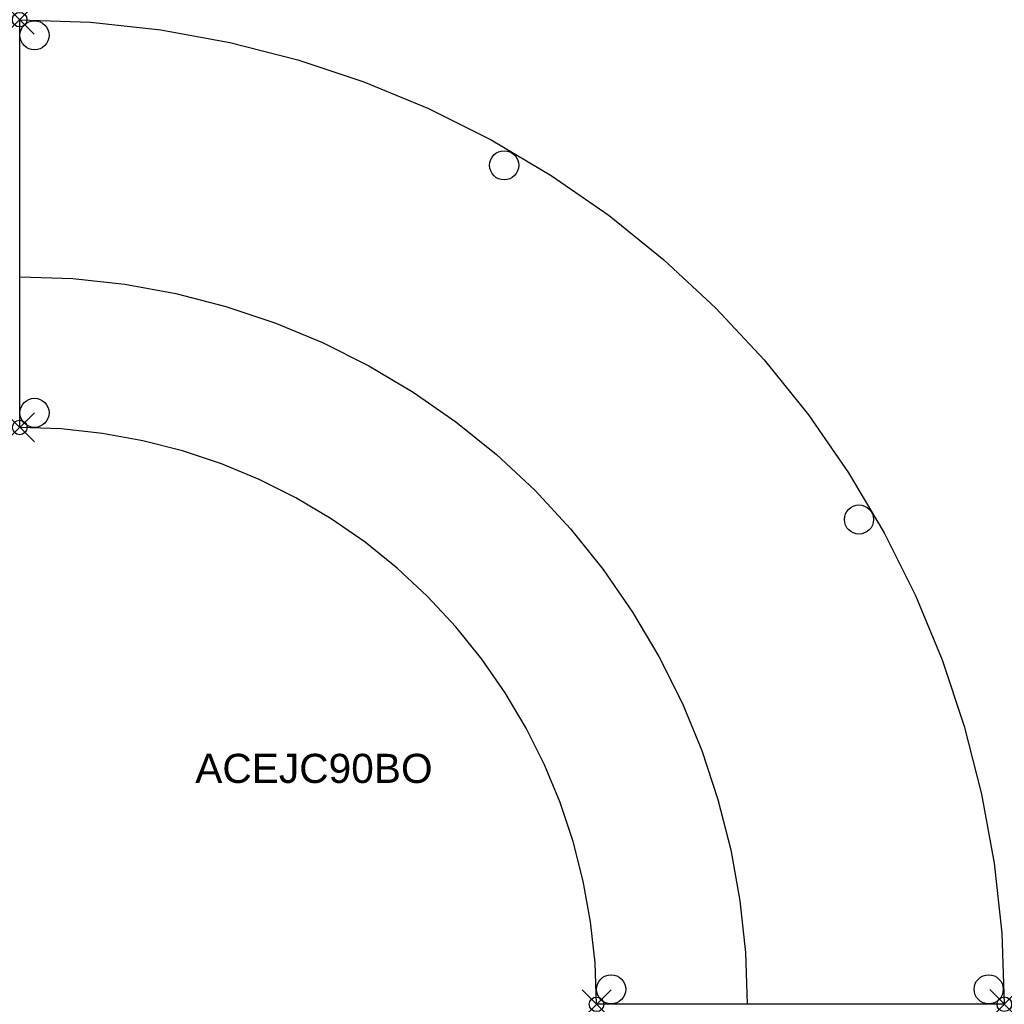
# Model space of a CAD drawing. Header units: inches. Extents: x 0 to 67.6, y -67.6 to 0.
import ezdxf

# ---------------------------------------------------------------- set-up
doc = ezdxf.new("R2010")
doc.units = ezdxf.units.IN
doc.header["$MEASUREMENT"] = 0
doc.header["$PDMODE"] = 35
doc.header["$PDSIZE"] = 1
doc.layers.add('A-FURN-P-ST', color=2, linetype='Continuous')
doc.layers.add('A-FURN-P-ST-TN', color=2, linetype='Continuous')
doc.styles.get("Standard").update_dxf_attribs({"font": 'arial.ttf'})

msp = doc.modelspace()

# ---------------------------------------------------------------- linework, layer by layer
at = {"layer": 'A-FURN-P-ST'}
for p, q in [((0, 0), (4.869, -0.175)), ((0.006, -28), (0, 0)), ((4.869, -0.175), (9.686, -0.697)), ((9.686, -0.697), (14.431, -1.558)), ((14.431, -1.558), (19.089, -2.751)), ((19.089, -2.751), (23.643, -4.269)), ((23.643, -4.269), (28.075, -6.104)), ((28.075, -6.104), (32.368, -8.251)), ((32.368, -8.251), (36.505, -10.701)), ((36.505, -10.701), (40.469, -13.448)), ((40.469, -13.448), (44.244, -16.485)), ((44.244, -16.485), (47.811, -19.804)), ((0.042, -17.66), (0.004, -17.66)), ((0.042, -17.66), (3.654, -17.778)), ((3.654, -17.778), (7.213, -18.168)), ((7.213, -18.168), (10.72, -18.808)), ((10.72, -18.808), (14.162, -19.693)), ((14.162, -19.693), (17.526, -20.819)), ((47.811, -19.804), (51.13, -23.371)), ((17.526, -20.819), (20.8, -22.179)), ((20.8, -22.179), (23.971, -23.769)), ((51.13, -23.371), (54.167, -27.146)), ((23.971, -23.769), (27.027, -25.584)), ((27.027, -25.584), (29.955, -27.618)), ((29.955, -27.618), (32.742, -29.865)), ((54.167, -27.146), (56.914, -31.11)), ((2.859, -28.103), (0.006, -28)), ((5.681, -28.409), (2.859, -28.103)), ((8.461, -28.914), (5.681, -28.409)), ((11.19, -29.613), (8.461, -28.914)), ((13.858, -30.503), (11.19, -29.613)), ((32.742, -29.865), (35.375, -32.32)), ((16.454, -31.579), (13.858, -30.503)), ((18.97, -32.837), (16.454, -31.579)), ((56.914, -31.11), (59.364, -35.247)), ((35.375, -32.32), (37.824, -34.959)), ((21.393, -34.273), (18.97, -32.837)), ((23.716, -35.883), (21.393, -34.273)), ((37.824, -34.959), (40.065, -37.751)), ((59.364, -35.247), (61.511, -39.54)), ((25.927, -37.663), (23.716, -35.883)), ((28.016, -39.607), (25.927, -37.663)), ((40.065, -37.751), (42.092, -40.684)), ((29.961, -41.698), (28.016, -39.607)), ((61.511, -39.54), (63.346, -43.972)), ((42.092, -40.684), (43.9, -43.743)), ((31.74, -43.909), (29.961, -41.698)), ((33.349, -46.232), (31.74, -43.909)), ((43.9, -43.743), (45.483, -46.918)), ((63.346, -43.972), (64.864, -48.526)), ((34.784, -48.657), (33.349, -46.232)), ((45.483, -46.918), (46.835, -50.195)), ((36.041, -51.172), (34.784, -48.657)), ((64.864, -48.526), (66.057, -53.184)), ((46.835, -50.195), (47.953, -53.561)), ((37.116, -53.769), (36.041, -51.172)), ((66.057, -53.184), (66.918, -57.929)), ((38.005, -56.437), (37.116, -53.769)), ((47.953, -53.561), (48.831, -57.005)), ((38.703, -59.166), (38.005, -56.437)), ((48.831, -57.005), (49.463, -60.514)), ((66.918, -57.929), (67.439, -62.745)), ((39.207, -61.947), (38.703, -59.166)), ((49.463, -60.514), (49.845, -64.074)), ((39.512, -64.768), (39.207, -61.947)), ((67.439, -62.745), (67.615, -67.615)), ((49.845, -64.074), (49.959, -67.607)), ((39.615, -67.621), (39.512, -64.768)), ((67.615, -67.615), (39.615, -67.621)), ((49.959, -67.607), (49.959, -67.619))]:
    msp.add_line(p, q, dxfattribs=at)
for centre in [(1.016, -1.073), (33.267, -9.999), (1.016, -27.001), (57.635, -34.329), (66.542, -66.592), (40.614, -66.593)]:
    msp.add_circle(centre, 1, dxfattribs=at)
for p in [(0, 0), (0.006, -28), (39.615, -67.621), (67.615, -67.615)]:
    msp.add_point(p, dxfattribs=at)

# ---------------------------------------------------------------- texts
at = {"layer": 'A-FURN-P-ST-TN'}
msp.add_text('ACEJC90BO ', height=2, dxfattribs=at).set_placement((12.054, -52.418))

doc.saveas('drawing.dxf')
